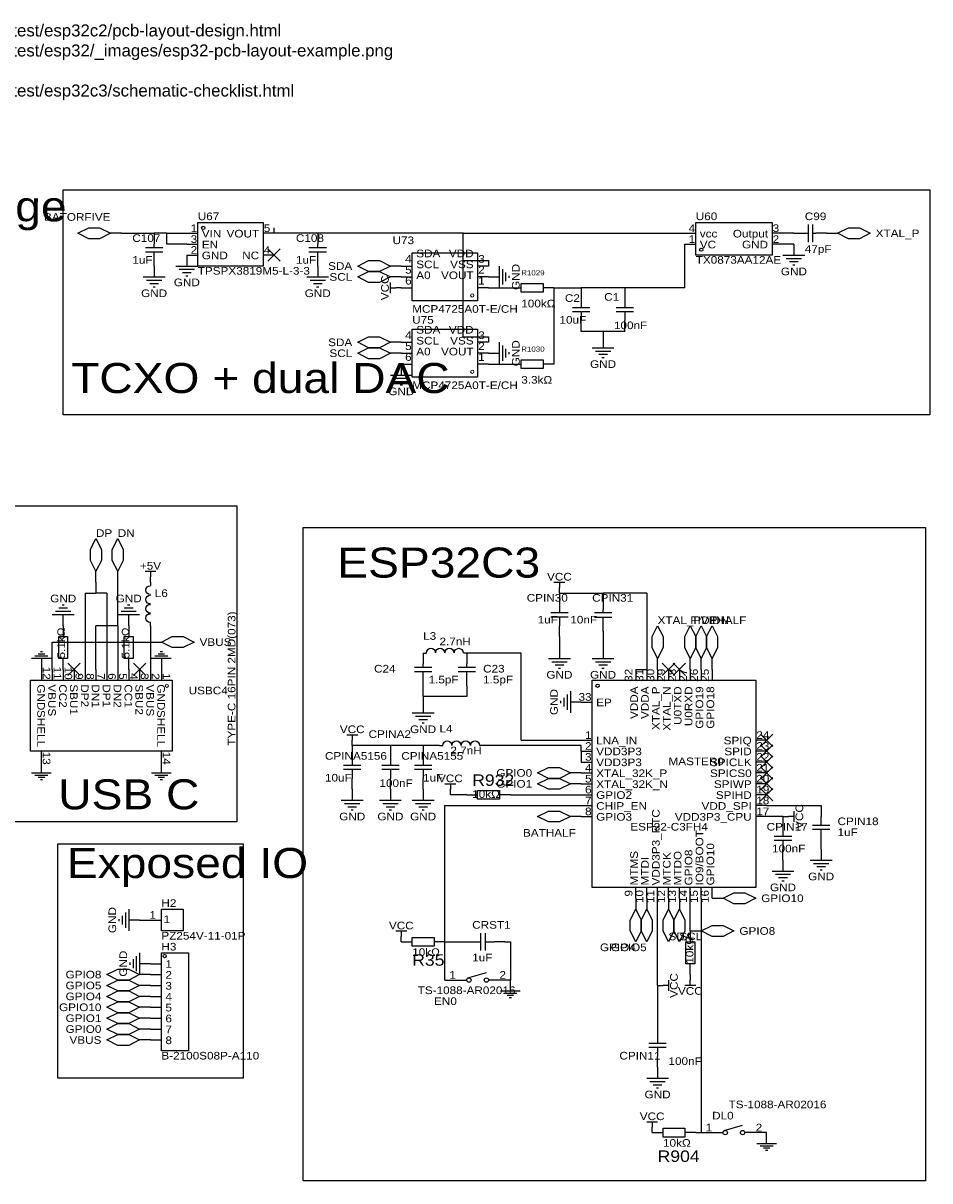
# Model space of a CAD drawing. Header units: millimetres. Extents: x -1 to 339, y 25 to 323.
# Tile 2 of 2: x 128 to 339, y 54 to 323. Entities that reach past the tile are written whole.
import ezdxf
from ezdxf.enums import TextEntityAlignment as Align

# ---------------------------------------------------------------- set-up
doc = ezdxf.new("R2010")
doc.units = ezdxf.units.MM
doc.header["$MEASUREMENT"] = 0
doc.styles.get("Standard").update_dxf_attribs({"font": 'arial.ttf'})

msp = doc.modelspace()

# ---------------------------------------------------------------- linework, layer by layer
at = {"color": 1, "true_color": 0x000000}
for points in [[(137.16, 284.48), (339, 284.48), (339, 232), (137.16, 232)], [(119.19, 210.82), (177.61, 210.82), (177.61, 137.16), (119.19, 137.16)], [(193.04, 205.74), (338.02, 205.74), (338.02, 53.54), (193.04, 53.54)], [(135.89, 132.08), (179.07, 132.08), (179.07, 77.47), (135.89, 77.47)]]:
    msp.add_lwpolyline(points, close=True, dxfattribs=at)
at = {"color": 1, "true_color": 0xa00000}
for points in [[(148.17, 274.32), (145.63, 273.05), (143.09, 273.05), (140.55, 274.32), (143.09, 275.59), (145.63, 275.59)], [(168.49, 276.86), (183.73, 276.86), (183.73, 266.7), (168.49, 266.7)], [(284.48, 276.86), (302.26, 276.86), (302.26, 269.24), (284.48, 269.24)], [(317.5, 274.32), (320.04, 275.59), (322.58, 275.59), (325.12, 274.32), (322.58, 273.05), (320.04, 273.05)], [(213.36, 266.7), (210.82, 265.43), (208.28, 265.43), (205.74, 266.7), (208.28, 267.97), (210.82, 267.97)], [(233.68, 258.57), (218.44, 258.57), (218.44, 269.75), (233.68, 269.75)], [(213.36, 264.16), (210.82, 262.89), (208.28, 262.89), (205.74, 264.16), (208.28, 265.43), (210.82, 265.43)], [(243.84, 262.64), (248.92, 262.64), (248.92, 260.6), (243.84, 260.6)], [(233.68, 240.79), (218.44, 240.79), (218.44, 251.97), (233.68, 251.97)], [(213.36, 248.92), (210.82, 247.65), (208.28, 247.65), (205.74, 248.92), (208.28, 250.19), (210.82, 250.19)], [(213.36, 246.38), (210.82, 245.11), (208.28, 245.11), (205.74, 246.38), (208.28, 247.65), (210.82, 247.65)], [(243.84, 244.86), (248.92, 244.86), (248.92, 242.82), (243.84, 242.82)], [(144.78, 195.58), (143.51, 198.12), (143.51, 200.66), (144.78, 203.2), (146.05, 200.66), (146.05, 198.12)], [(149.86, 195.58), (148.59, 198.12), (148.59, 200.66), (149.86, 203.2), (151.13, 200.66), (151.13, 198.12)], [(275.59, 175.26), (274.32, 177.8), (274.32, 180.34), (275.59, 182.88), (276.86, 180.34), (276.86, 177.8)], [(283.21, 175.26), (281.94, 177.8), (281.94, 180.34), (283.21, 182.88), (284.48, 180.34), (284.48, 177.8)], [(285.75, 175.26), (284.48, 177.8), (284.48, 180.34), (285.75, 182.88), (287.02, 180.34), (287.02, 177.8)], [(288.29, 175.26), (287.02, 177.8), (287.02, 180.34), (288.29, 182.88), (289.56, 180.34), (289.56, 177.8)], [(138.18, 180.34), (138.18, 175.26), (136.14, 175.26), (136.14, 180.34)], [(153.42, 180.34), (153.42, 175.26), (151.38, 175.26), (151.38, 180.34)], [(160.02, 179.07), (162.56, 180.34), (165.1, 180.34), (167.64, 179.07), (165.1, 177.8), (162.56, 177.8)], [(162.56, 170.18), (162.56, 153.67), (129.54, 153.67), (129.54, 170.18)], [(260.35, 170.18), (298.45, 170.18), (298.45, 121.92), (260.35, 121.92)], [(255.27, 148.59), (252.73, 147.32), (250.19, 147.32), (247.65, 148.59), (250.19, 149.86), (252.73, 149.86)], [(255.27, 146.05), (252.73, 144.78), (250.19, 144.78), (247.65, 146.05), (250.19, 147.32), (252.73, 147.32)], [(233.68, 144.53), (238.76, 144.53), (238.76, 142.49), (233.68, 142.49)], [(255.27, 138.43), (252.73, 137.16), (250.19, 137.16), (247.65, 138.43), (250.19, 139.7), (252.73, 139.7)], [(290.83, 119.38), (293.37, 120.65), (295.91, 120.65), (298.45, 119.38), (295.91, 118.11), (293.37, 118.11)], [(160.02, 116.84), (165.1, 116.84), (165.1, 111.76), (160.02, 111.76)], [(270.51, 116.84), (271.78, 114.3), (271.78, 111.76), (270.51, 109.22), (269.24, 111.76), (269.24, 114.3)], [(273.05, 116.84), (274.32, 114.3), (274.32, 111.76), (273.05, 109.22), (271.78, 111.76), (271.78, 114.3)], [(278.13, 116.84), (279.4, 114.3), (279.4, 111.76), (278.13, 109.22), (276.86, 111.76), (276.86, 114.3)], [(280.67, 116.84), (281.94, 114.3), (281.94, 111.76), (280.67, 109.22), (279.4, 111.76), (279.4, 114.3)], [(285.75, 111.76), (288.29, 113.03), (290.83, 113.03), (293.37, 111.76), (290.83, 110.49), (288.29, 110.49)], [(218.44, 110.24), (223.52, 110.24), (223.52, 108.2), (218.44, 108.2)], [(282.19, 104.14), (282.19, 109.22), (284.23, 109.22), (284.23, 104.14)], [(160.02, 106.68), (166.37, 106.68), (166.37, 83.82), (160.02, 83.82)], [(154.94, 101.6), (152.4, 100.33), (149.86, 100.33), (147.32, 101.6), (149.86, 102.87), (152.4, 102.87)], [(154.94, 99.06), (152.4, 97.79), (149.86, 97.79), (147.32, 99.06), (149.86, 100.33), (152.4, 100.33)], [(154.94, 96.52), (152.4, 95.25), (149.86, 95.25), (147.32, 96.52), (149.86, 97.79), (152.4, 97.79)], [(154.94, 93.98), (152.4, 92.71), (149.86, 92.71), (147.32, 93.98), (149.86, 95.25), (152.4, 95.25)], [(154.94, 91.44), (152.4, 90.17), (149.86, 90.17), (147.32, 91.44), (149.86, 92.71), (152.4, 92.71)], [(154.94, 88.9), (152.4, 87.63), (149.86, 87.63), (147.32, 88.9), (149.86, 90.17), (152.4, 90.17)], [(154.94, 86.36), (152.4, 85.09), (149.86, 85.09), (147.32, 86.36), (149.86, 87.63), (152.4, 87.63)], [(276.86, 65.79), (281.94, 65.79), (281.94, 63.75), (276.86, 63.75)]]:
    msp.add_lwpolyline(points, close=True, dxfattribs=at)
at = {"color": 1, "true_color": 0x008800}
for points in [[(186.27, 274.32), (186.27, 275.59)], [(150.71, 274.32), (158.33, 274.32)], [(161.29, 274.32), (158.33, 274.32)], [(161.29, 271.78), (161.29, 274.32)], [(161.29, 274.32), (165.95, 274.32)], [(196.43, 274.32), (186.27, 274.32)], [(230.29, 274.32), (196.43, 274.32)], [(230.29, 274.32), (281.94, 274.32)], [(230.29, 267.97), (230.29, 274.32)], [(307.34, 274.32), (304.8, 274.32)], [(165.95, 271.78), (161.29, 271.78)], [(281.94, 261.62), (281.94, 271.78)], [(307.34, 271.78), (304.8, 271.78)], [(230.29, 267.97), (236.22, 267.97)], [(230.29, 250.19), (230.29, 267.97)], [(236.22, 267.97), (236.22, 266.7)], [(236.22, 261.62), (241.3, 261.62)], [(251.46, 261.62), (251.46, 243.84)], [(251.46, 261.62), (257.81, 261.62)], [(267.97, 261.62), (257.81, 261.62)], [(281.94, 261.62), (267.97, 261.62)], [(262.89, 251.46), (257.81, 251.46)], [(267.97, 251.46), (262.89, 251.46)], [(262.89, 251.46), (262.89, 250.19)], [(230.29, 250.19), (236.22, 250.19)], [(236.22, 250.19), (236.22, 248.92)], [(236.22, 243.84), (241.3, 243.84)], [(144.78, 193.04), (144.78, 190.5)], [(149.86, 182.88), (149.86, 193.04)], [(142.24, 190.5), (144.78, 190.5)], [(142.24, 190.5), (142.24, 172.72)], [(147.32, 190.5), (144.78, 190.5)], [(147.32, 190.5), (147.33, 172.72)], [(252.73, 190.5), (262.89, 190.5)], [(262.89, 190.5), (262.89, 189.23)], [(273.05, 190.5), (262.89, 190.5)], [(273.05, 190.5), (273.05, 172.72)], [(144.78, 172.72), (144.78, 182.88)], [(149.86, 182.88), (144.78, 182.88)], [(149.86, 182.88), (149.86, 172.72)], [(157.48, 182.88), (157.48, 179.07)], [(262.89, 181.61), (262.89, 177.8)], [(134.62, 179.07), (157.48, 179.07)], [(134.62, 172.72), (134.62, 179.07)], [(157.48, 179.07), (157.48, 172.72)], [(252.73, 180.34), (252.73, 177.8)], [(243.84, 176.53), (231.14, 176.53)], [(243.84, 156.21), (243.84, 176.53)], [(270.51, 172.72), (273.05, 172.72)], [(220.98, 166.37), (220.98, 168.91)], [(231.14, 168.91), (231.14, 166.37)], [(231.14, 166.37), (220.98, 166.37)], [(220.98, 166.37), (220.98, 165.1)], [(213.36, 154.94), (204.47, 154.94)], [(220.98, 154.94), (213.36, 154.94)], [(224.79, 154.94), (220.98, 154.94)], [(257.81, 154.94), (234.95, 154.94)], [(243.84, 156.21), (257.81, 156.21)], [(257.81, 153.67), (257.81, 154.94)], [(257.81, 153.67), (257.81, 151.13)], [(231.14, 143.51), (227.33, 143.51)], [(241.3, 143.51), (257.81, 143.51)], [(226.06, 140.97), (257.81, 140.97)], [(226.06, 109.22), (226.06, 140.97)], [(300.99, 140.97), (313.69, 140.97)], [(304.8, 138.43), (300.99, 138.43)], [(275.59, 99.06), (275.59, 119.38)], [(283.21, 111.76), (283.21, 119.38)], [(285.75, 119.38), (285.75, 64.77)], [(226.06, 100.33), (226.06, 109.22)], [(226.06, 109.22), (229.87, 109.22)], [(240.03, 109.22), (241.3, 109.22)], [(241.3, 109.22), (241.3, 100.33)], [(275.59, 99.06), (275.59, 90.17)], [(284.48, 64.77), (285.75, 64.77)]]:
    msp.add_lwpolyline(points, dxfattribs=at)
at = {"color": 1, "true_color": 0xa00000}
for points in [[(310.64, 276.35), (310.64, 272.29)], [(311.66, 276.35), (311.66, 272.29)], [(309.88, 274.32), (310.64, 274.32)], [(311.66, 274.32), (312.42, 274.32)], [(156.3, 271.02), (160.36, 271.02)], [(156.3, 270), (160.36, 270)], [(158.33, 271.02), (158.33, 271.78)], [(158.33, 269.24), (158.33, 270)], [(194.4, 271.02), (198.46, 271.02)], [(194.4, 270), (198.46, 270)], [(196.43, 271.02), (196.43, 271.78)], [(196.43, 269.24), (196.43, 270)], [(304.8, 269.24), (309.88, 269.24)], [(305.56, 268.48), (309.12, 268.48)], [(306.32, 267.72), (308.36, 267.72)], [(163.41, 266.7), (168.49, 266.7)], [(164.17, 265.94), (167.73, 265.94)], [(164.93, 265.18), (166.97, 265.18)], [(165.7, 264.41), (166.2, 264.41)], [(238.76, 261.62), (238.76, 266.7)], [(239.52, 262.38), (239.52, 265.94)], [(240.28, 263.14), (240.28, 265.18)], [(241.05, 263.91), (241.05, 264.41)], [(307.09, 266.95), (307.59, 266.95)], [(155.79, 264.16), (160.87, 264.16)], [(156.55, 263.4), (160.11, 263.4)], [(157.31, 262.64), (159.35, 262.64)], [(158.08, 261.87), (158.58, 261.87)], [(193.89, 264.16), (198.97, 264.16)], [(194.65, 263.4), (198.21, 263.4)], [(195.41, 262.64), (197.45, 262.64)], [(196.18, 261.87), (196.68, 261.87)], [(213.36, 260.35), (213.36, 262.89)], [(213.36, 261.62), (214.63, 261.62)], [(257.81, 259.08), (257.81, 257.05)], [(267.97, 259.08), (267.97, 257.05)], [(255.78, 257.05), (259.84, 257.05)], [(265.94, 257.05), (270, 257.05)], [(259.84, 256.03), (255.78, 256.03)], [(257.81, 256.03), (257.81, 254)], [(270, 256.03), (265.94, 256.03)], [(267.97, 256.03), (267.97, 254)], [(238.76, 243.84), (238.76, 248.92)], [(239.52, 244.6), (239.52, 248.16)], [(240.28, 245.36), (240.28, 247.4)], [(241.05, 246.13), (241.05, 246.63)], [(260.35, 247.65), (265.43, 247.65)], [(261.11, 246.89), (264.67, 246.89)], [(261.87, 246.13), (263.91, 246.13)], [(262.64, 245.36), (263.14, 245.36)], [(213.36, 241.3), (218.44, 241.3)], [(214.12, 240.54), (217.68, 240.54)], [(214.88, 239.78), (216.92, 239.78)], [(215.65, 239.01), (216.15, 239.01)], [(156.21, 195.58), (158.75, 195.58)], [(157.48, 195.58), (157.48, 194.31)], [(157.46, 190.17), (157.05, 190.22), (156.69, 190.44), (156.46, 190.78), (156.38, 191.18), (156.46, 191.58), (156.69, 191.92), (157.05, 192.14), (157.47, 192.19)], [(251.46, 193.04), (254, 193.04)], [(252.73, 193.04), (252.73, 191.77)], [(157.46, 187.98), (157.05, 188.03), (156.69, 188.25), (156.46, 188.59), (156.38, 188.99), (156.46, 189.39), (156.69, 189.73), (157.05, 189.95), (157.47, 190)], [(138.94, 186.18), (135.38, 186.18)], [(138.18, 186.94), (136.14, 186.94)], [(137.41, 187.71), (136.91, 187.71)], [(154.18, 186.18), (150.62, 186.18)], [(153.42, 186.94), (151.38, 186.94)], [(152.65, 187.71), (152.15, 187.71)], [(157.46, 185.83), (157.05, 185.88), (156.69, 186.1), (156.46, 186.44), (156.38, 186.84), (156.46, 187.24), (156.69, 187.58), (157.05, 187.8), (157.47, 187.85)], [(252.73, 187.96), (252.73, 185.93)], [(262.89, 185.93), (262.89, 186.69)], [(139.7, 185.42), (134.62, 185.42)], [(154.94, 185.42), (149.86, 185.42)], [(157.47, 183.67), (157.05, 183.72), (156.69, 183.94), (156.46, 184.28), (156.38, 184.68), (156.46, 185.09), (156.69, 185.43), (157.05, 185.64), (157.47, 185.69)], [(250.7, 185.93), (254.76, 185.93)], [(254.76, 184.91), (250.7, 184.91)], [(252.73, 184.91), (252.73, 182.88)], [(260.86, 185.93), (264.92, 185.93)], [(260.86, 184.91), (264.92, 184.91)], [(262.89, 184.15), (262.89, 184.91)], [(133.6, 175.77), (130.56, 175.77)], [(132.84, 176.28), (131.32, 176.28)], [(132.33, 176.78), (131.83, 176.78)], [(161.54, 175.77), (158.5, 175.77)], [(160.78, 176.28), (159.26, 176.28)], [(160.27, 176.78), (159.77, 176.78)], [(221.77, 176.55), (221.82, 176.96), (222.04, 177.32), (222.38, 177.56), (222.78, 177.64), (223.19, 177.55), (223.53, 177.32), (223.75, 176.96), (223.79, 176.54)], [(223.93, 176.55), (223.97, 176.96), (224.19, 177.32), (224.53, 177.56), (224.94, 177.64), (225.34, 177.56), (225.68, 177.32), (225.9, 176.96), (225.95, 176.55)], [(226.08, 176.55), (226.13, 176.96), (226.34, 177.32), (226.69, 177.56), (227.09, 177.64), (227.49, 177.56), (227.83, 177.32), (228.05, 176.96), (228.1, 176.55)], [(228.27, 176.55), (228.32, 176.96), (228.54, 177.31), (228.88, 177.54), (229.28, 177.62), (229.68, 177.54), (230.02, 177.31), (230.24, 176.96), (230.29, 176.54)], [(134.37, 175.26), (129.79, 175.26)], [(132.08, 175.26), (132.08, 172.72)], [(162.31, 175.26), (157.73, 175.26)], [(160.02, 175.26), (160.02, 172.72)], [(218.95, 173.23), (223.01, 173.23)], [(220.98, 173.23), (220.98, 173.99)], [(229.11, 173.23), (233.17, 173.23)], [(231.14, 173.23), (231.14, 173.99)], [(250.19, 175.26), (255.27, 175.26)], [(250.95, 174.5), (254.51, 174.5)], [(251.71, 173.74), (253.75, 173.74)], [(252.48, 172.97), (252.98, 172.97)], [(260.35, 175.26), (265.43, 175.26)], [(261.11, 174.5), (264.67, 174.5)], [(261.87, 173.74), (263.91, 173.74)], [(262.64, 172.97), (263.14, 172.97)], [(218.95, 172.21), (223.01, 172.21)], [(220.98, 171.45), (220.98, 172.21)], [(229.11, 172.21), (233.17, 172.21)], [(231.14, 171.45), (231.14, 172.21)], [(255.27, 167.64), (255.27, 162.56)], [(252.98, 165.35), (252.98, 164.85)], [(253.75, 166.12), (253.75, 164.08)], [(254.51, 166.88), (254.51, 163.32)], [(218.44, 162.56), (223.52, 162.56)], [(219.2, 161.8), (222.76, 161.8)], [(219.96, 161.04), (222, 161.04)], [(220.73, 160.27), (221.23, 160.27)], [(203.2, 157.48), (205.74, 157.48)], [(204.47, 157.48), (204.47, 156.21)], [(225.58, 154.96), (225.63, 155.37), (225.85, 155.73), (226.19, 155.97), (226.59, 156.05), (227, 155.96), (227.34, 155.73), (227.56, 155.37), (227.6, 154.95)], [(227.74, 154.96), (227.78, 155.37), (228, 155.73), (228.34, 155.97), (228.75, 156.05), (229.15, 155.97), (229.49, 155.73), (229.71, 155.37), (229.76, 154.96)], [(229.89, 154.96), (229.94, 155.37), (230.15, 155.73), (230.5, 155.97), (230.9, 156.05), (231.3, 155.97), (231.64, 155.73), (231.86, 155.37), (231.91, 154.96)], [(232.08, 154.96), (232.13, 155.37), (232.35, 155.72), (232.69, 155.95), (233.09, 156.03), (233.49, 155.95), (233.83, 155.72), (234.05, 155.37), (234.1, 154.95)], [(132.08, 148.59), (132.08, 151.13)], [(160.02, 148.59), (160.02, 151.13)], [(204.47, 152.4), (204.47, 150.37)], [(213.36, 152.4), (213.36, 150.37)], [(220.98, 152.4), (220.98, 150.37)], [(129.79, 148.59), (134.37, 148.59)], [(157.73, 148.59), (162.31, 148.59)], [(202.44, 150.37), (206.5, 150.37)], [(206.5, 149.35), (202.44, 149.35)], [(204.47, 149.35), (204.47, 147.32)], [(211.33, 150.37), (215.39, 150.37)], [(215.39, 149.35), (211.33, 149.35)], [(213.36, 149.35), (213.36, 147.32)], [(218.95, 150.37), (223.01, 150.37)], [(223.01, 149.35), (218.95, 149.35)], [(220.98, 149.35), (220.98, 147.32)], [(130.56, 148.08), (133.6, 148.08)], [(131.32, 147.57), (132.84, 147.57)], [(131.83, 147.07), (132.33, 147.07)], [(158.5, 148.08), (161.54, 148.08)], [(159.26, 147.57), (160.78, 147.57)], [(159.77, 147.07), (160.27, 147.07)], [(226.06, 146.05), (228.6, 146.05)], [(227.33, 146.05), (227.33, 144.78)], [(201.93, 142.24), (207.01, 142.24)], [(202.69, 141.48), (206.25, 141.48)], [(203.45, 140.72), (205.49, 140.72)], [(210.82, 142.24), (215.9, 142.24)], [(211.58, 141.48), (215.14, 141.48)], [(212.34, 140.72), (214.38, 140.72)], [(218.44, 142.24), (223.52, 142.24)], [(219.2, 141.48), (222.76, 141.48)], [(219.96, 140.72), (222, 140.72)], [(204.22, 139.95), (204.72, 139.95)], [(213.11, 139.95), (213.61, 139.95)], [(220.73, 139.95), (221.23, 139.95)], [(307.34, 138.43), (306.07, 138.43)], [(307.34, 139.7), (307.34, 137.16)], [(313.69, 136.4), (313.69, 138.43)], [(304.8, 135.89), (304.8, 133.86)], [(311.66, 136.4), (315.72, 136.4)], [(315.72, 135.38), (311.66, 135.38)], [(313.69, 133.35), (313.69, 135.38)], [(302.77, 133.86), (306.83, 133.86)], [(306.83, 132.84), (302.77, 132.84)], [(304.8, 132.84), (304.8, 130.81)], [(311.15, 128.27), (316.23, 128.27)], [(311.91, 127.51), (315.47, 127.51)], [(302.26, 125.73), (307.34, 125.73)], [(303.02, 124.97), (306.58, 124.97)], [(303.78, 124.21), (305.82, 124.21)], [(312.67, 126.75), (314.71, 126.75)], [(313.44, 125.98), (313.94, 125.98)], [(304.55, 123.44), (305.05, 123.44)], [(151.64, 116.08), (151.64, 112.52)], [(152.4, 116.84), (152.4, 111.76)], [(150.11, 114.55), (150.11, 114.05)], [(150.88, 115.32), (150.88, 113.28)], [(214.63, 111.76), (217.17, 111.76)], [(215.9, 111.76), (215.9, 110.49)], [(234.44, 107.19), (234.44, 111.25)], [(235.46, 111.25), (235.46, 107.19)], [(232.41, 109.22), (234.44, 109.22)], [(235.46, 109.22), (237.49, 109.22)], [(154.18, 105.92), (154.18, 102.36)], [(154.94, 106.68), (154.94, 101.6)], [(152.65, 104.39), (152.65, 103.89)], [(153.42, 105.16), (153.42, 103.12)], [(228.6, 100.33), (231.14, 100.33)], [(231.39, 100.84), (235.71, 102.11)], [(238.76, 100.33), (236.22, 100.33)], [(241.3, 97.79), (241.3, 100.33)], [(278.13, 100.33), (278.13, 97.79)], [(283.21, 99.06), (283.21, 100.33)], [(239.01, 97.79), (243.59, 97.79)], [(239.78, 97.28), (242.82, 97.28)], [(278.13, 99.06), (276.86, 99.06)], [(284.48, 99.06), (281.94, 99.06)], [(240.54, 96.77), (242.06, 96.77)], [(241.05, 96.27), (241.55, 96.27)], [(275.59, 87.63), (275.59, 85.6)], [(273.56, 85.6), (277.62, 85.6)], [(277.62, 84.58), (273.56, 84.58)], [(275.59, 84.58), (275.59, 82.55)], [(273.05, 77.47), (278.13, 77.47)], [(273.81, 76.71), (277.37, 76.71)], [(274.57, 75.95), (276.61, 75.95)], [(275.34, 75.18), (275.84, 75.18)], [(273.05, 67.31), (275.59, 67.31)], [(274.32, 67.31), (274.32, 66.04)], [(288.29, 64.77), (290.83, 64.77)], [(291.08, 65.28), (295.4, 66.55)], [(298.45, 64.77), (295.91, 64.77)], [(300.99, 62.23), (300.99, 64.77)], [(298.7, 62.23), (303.28, 62.23)], [(299.47, 61.72), (302.51, 61.72)], [(300.23, 61.21), (301.75, 61.21)], [(300.74, 60.71), (301.24, 60.71)]]:
    msp.add_lwpolyline(points, dxfattribs=at)
at = {"color": 1, "true_color": 0x880000}
for points in [[(150.71, 274.32), (148.17, 274.32)], [(158.33, 274.32), (158.33, 271.78)], [(165.95, 274.32), (168.49, 274.32)], [(186.27, 274.32), (183.73, 274.32)], [(196.43, 274.32), (196.43, 271.78)], [(281.94, 274.32), (284.48, 274.32)], [(304.8, 274.32), (302.26, 274.32)], [(307.34, 274.32), (309.88, 274.32)], [(314.96, 274.32), (312.42, 274.32)], [(314.96, 274.32), (317.5, 274.32)], [(165.95, 271.78), (168.49, 271.78)], [(281.94, 271.78), (284.48, 271.78)], [(304.8, 271.78), (302.26, 271.78)], [(307.34, 271.78), (307.34, 269.24)], [(158.33, 266.7), (158.33, 269.24)], [(165.95, 269.24), (168.49, 269.24)], [(165.95, 269.24), (165.95, 266.7)], [(186.27, 269.24), (183.73, 269.24)], [(196.43, 266.7), (196.43, 269.24)], [(158.33, 266.7), (158.33, 264.16)], [(196.43, 266.7), (196.43, 264.16)], [(215.9, 266.7), (213.36, 266.7)], [(215.9, 266.7), (218.44, 266.7)], [(236.22, 266.7), (233.68, 266.7)], [(215.9, 264.16), (213.36, 264.16)], [(215.9, 264.16), (218.44, 264.16)], [(236.22, 264.16), (233.68, 264.16)], [(236.22, 264.16), (238.76, 264.16)], [(215.9, 261.62), (214.63, 261.62)], [(215.9, 261.62), (218.44, 261.62)], [(236.22, 261.62), (233.68, 261.62)], [(241.3, 261.62), (243.84, 261.62)], [(251.46, 261.62), (248.92, 261.62)], [(257.81, 261.62), (257.81, 259.08)], [(267.97, 261.62), (267.97, 259.08)], [(257.81, 251.46), (257.81, 254)], [(267.97, 251.46), (267.97, 254)], [(215.9, 248.92), (213.36, 248.92)], [(215.9, 248.92), (218.44, 248.92)], [(236.22, 248.92), (233.68, 248.92)], [(262.89, 250.19), (262.89, 247.65)], [(215.9, 246.38), (213.36, 246.38)], [(215.9, 246.38), (218.44, 246.38)], [(236.22, 246.38), (233.68, 246.38)], [(236.22, 246.38), (238.76, 246.38)], [(215.9, 243.84), (218.44, 243.84)], [(215.9, 243.84), (215.9, 241.3)], [(236.22, 243.84), (233.68, 243.84)], [(241.3, 243.84), (243.84, 243.84)], [(251.46, 243.84), (248.92, 243.84)], [(144.78, 193.04), (144.78, 195.58)], [(149.86, 193.04), (149.86, 195.58)], [(157.48, 193.04), (157.48, 194.31)], [(157.48, 193.04), (157.48, 192.28)], [(252.73, 190.5), (252.73, 191.77)], [(252.73, 190.5), (252.73, 187.96)], [(262.89, 189.23), (262.89, 186.69)], [(137.16, 182.88), (137.16, 185.42)], [(152.4, 182.88), (152.4, 185.42)], [(157.48, 182.88), (157.48, 183.64)], [(262.89, 181.61), (262.89, 184.15)], [(137.16, 182.88), (137.16, 180.34)], [(152.4, 182.88), (152.4, 180.34)], [(252.73, 180.34), (252.73, 182.88)], [(157.48, 179.07), (160.02, 179.07)], [(220.98, 176.53), (220.98, 173.99)], [(220.98, 176.53), (221.74, 176.53)], [(231.14, 176.53), (230.38, 176.53)], [(231.14, 176.53), (231.14, 173.99)], [(252.73, 177.8), (252.73, 175.26)], [(262.89, 177.8), (262.89, 175.26)], [(132.08, 172.72), (132.08, 170.18)], [(134.62, 172.72), (134.62, 170.18)], [(137.16, 172.72), (137.16, 175.26)], [(137.16, 172.72), (137.16, 170.18)], [(139.7, 172.72), (139.7, 170.18)], [(142.24, 172.72), (142.24, 170.18)], [(144.78, 172.72), (144.78, 170.18)], [(147.32, 172.72), (147.32, 170.18)], [(149.86, 172.72), (149.86, 170.18)], [(152.4, 172.72), (152.4, 175.26)], [(152.4, 172.72), (152.4, 170.18)], [(154.94, 172.72), (154.94, 170.18)], [(157.48, 172.72), (157.48, 170.18)], [(160.02, 172.72), (160.02, 170.18)], [(270.51, 172.72), (270.51, 170.18)], [(273.05, 172.72), (273.05, 170.18)], [(275.59, 172.72), (275.59, 175.26)], [(275.59, 172.72), (275.59, 170.18)], [(278.13, 172.72), (278.13, 170.18)], [(280.67, 172.72), (280.67, 170.18)], [(283.21, 172.72), (283.21, 175.26)], [(283.21, 172.72), (283.21, 170.18)], [(285.75, 172.72), (285.75, 175.26)], [(285.75, 172.72), (285.75, 170.18)], [(288.29, 172.72), (288.29, 175.26)], [(288.29, 172.72), (288.29, 170.18)], [(220.98, 168.91), (220.98, 171.45)], [(231.14, 168.91), (231.14, 171.45)], [(220.98, 165.1), (220.98, 162.56)], [(257.81, 165.1), (255.27, 165.1)], [(257.81, 165.1), (260.35, 165.1)], [(204.47, 154.94), (204.47, 156.21)], [(204.47, 154.94), (204.47, 152.4)], [(213.36, 154.94), (213.36, 152.4)], [(220.98, 154.94), (220.98, 152.4)], [(224.79, 154.94), (225.55, 154.94)], [(234.95, 154.94), (234.19, 154.94)], [(257.81, 156.21), (260.35, 156.21)], [(300.99, 156.21), (298.45, 156.21)], [(132.08, 151.13), (132.08, 153.67)], [(160.02, 151.13), (160.02, 153.67)], [(257.81, 153.67), (260.35, 153.67)], [(257.81, 151.13), (260.35, 151.13)], [(300.99, 153.67), (298.45, 153.67)], [(300.99, 151.13), (298.45, 151.13)], [(257.81, 148.59), (255.27, 148.59)], [(257.81, 148.59), (260.35, 148.59)], [(300.99, 148.59), (298.45, 148.59)], [(204.47, 144.78), (204.47, 147.32)], [(213.36, 144.78), (213.36, 147.32)], [(220.98, 144.78), (220.98, 147.32)], [(257.81, 146.05), (255.27, 146.05)], [(257.81, 146.05), (260.35, 146.05)], [(300.99, 146.05), (298.45, 146.05)], [(204.47, 144.78), (204.47, 142.24)], [(213.36, 144.78), (213.36, 142.24)], [(220.98, 144.78), (220.98, 142.24)], [(227.33, 143.51), (227.33, 144.78)], [(231.14, 143.51), (233.68, 143.51)], [(241.3, 143.51), (238.76, 143.51)], [(257.81, 143.51), (260.35, 143.51)], [(300.99, 143.51), (298.45, 143.51)], [(257.81, 140.97), (260.35, 140.97)], [(300.99, 140.97), (298.45, 140.97)], [(313.69, 140.97), (313.69, 138.43)], [(257.81, 138.43), (255.27, 138.43)], [(257.81, 138.43), (260.35, 138.43)], [(300.99, 138.43), (298.45, 138.43)], [(304.8, 138.43), (304.8, 135.89)], [(304.8, 138.43), (306.07, 138.43)], [(313.69, 130.81), (313.69, 133.35)], [(304.8, 128.27), (304.8, 130.81)], [(313.69, 130.81), (313.69, 128.27)], [(304.8, 128.27), (304.8, 125.73)], [(270.51, 119.38), (270.51, 121.92)], [(273.05, 119.38), (273.05, 121.92)], [(275.59, 119.38), (275.59, 121.92)], [(278.13, 119.38), (278.13, 121.92)], [(280.67, 119.38), (280.67, 121.92)], [(283.21, 119.38), (283.21, 121.92)], [(285.75, 119.38), (285.75, 121.92)], [(288.29, 119.38), (288.29, 121.92)], [(270.51, 119.38), (270.51, 116.84)], [(273.05, 119.38), (273.05, 116.84)], [(278.13, 119.38), (278.13, 116.84)], [(280.67, 119.38), (280.67, 116.84)], [(288.29, 119.38), (290.83, 119.38)], [(154.94, 114.3), (152.4, 114.3)], [(154.94, 114.3), (160.02, 114.3)], [(283.21, 111.76), (283.21, 109.22)], [(283.21, 111.76), (285.75, 111.76)], [(215.9, 109.22), (215.9, 110.49)], [(215.9, 109.22), (218.44, 109.22)], [(226.06, 109.22), (223.52, 109.22)], [(229.87, 109.22), (232.41, 109.22)], [(240.03, 109.22), (237.49, 109.22)], [(157.48, 104.14), (154.94, 104.14)], [(157.48, 104.14), (160.02, 104.14)], [(283.21, 101.6), (283.21, 104.14)], [(157.48, 101.6), (154.94, 101.6)], [(157.48, 101.6), (160.02, 101.6)], [(226.06, 100.33), (228.6, 100.33)], [(241.3, 100.33), (238.76, 100.33)], [(283.21, 101.6), (283.21, 100.33)], [(157.48, 99.06), (154.94, 99.06)], [(157.48, 99.06), (160.02, 99.06)], [(275.59, 99.06), (276.86, 99.06)], [(157.48, 96.52), (154.94, 96.52)], [(157.48, 96.52), (160.02, 96.52)], [(157.48, 93.98), (154.94, 93.98)], [(157.48, 93.98), (160.02, 93.98)], [(157.48, 91.44), (154.94, 91.44)], [(157.48, 91.44), (160.02, 91.44)], [(275.59, 90.17), (275.59, 87.63)], [(157.48, 88.9), (154.94, 88.9)], [(157.48, 86.36), (154.94, 86.36)], [(157.48, 88.9), (160.02, 88.9)], [(157.48, 86.36), (160.02, 86.36)], [(275.59, 80.01), (275.59, 82.55)], [(275.59, 80.01), (275.59, 77.47)], [(274.32, 64.77), (274.32, 66.04)], [(274.32, 64.77), (276.86, 64.77)], [(284.48, 64.77), (281.94, 64.77)], [(285.75, 64.77), (288.29, 64.77)], [(300.99, 64.77), (298.45, 64.77)]]:
    msp.add_lwpolyline(points, dxfattribs=at)
at = {"color": 1, "true_color": 0x999999}
for points in [[(187.71, 270.68), (184.83, 267.8)], [(184.83, 270.68), (187.71, 267.8)], [(141.14, 174.16), (138.26, 171.28)], [(138.26, 174.16), (141.14, 171.28)], [(156.38, 174.16), (153.5, 171.28)], [(153.5, 174.16), (156.38, 171.28)], [(279.57, 174.16), (276.69, 171.28)], [(276.69, 174.16), (279.57, 171.28)], [(282.11, 174.16), (279.23, 171.28)], [(279.23, 174.16), (282.11, 171.28)], [(302.43, 157.65), (299.55, 154.77)], [(299.55, 157.65), (302.43, 154.77)], [(302.43, 155.11), (299.55, 152.23)], [(299.55, 155.11), (302.43, 152.23)], [(302.43, 152.57), (299.55, 149.69)], [(299.55, 152.57), (302.43, 149.69)], [(302.43, 150.03), (299.55, 147.15)], [(299.55, 150.03), (302.43, 147.15)], [(302.43, 147.49), (299.55, 144.61)], [(299.55, 147.49), (302.43, 144.61)], [(302.43, 144.95), (299.55, 142.07)], [(299.55, 144.95), (302.43, 142.07)]]:
    msp.add_lwpolyline(points, dxfattribs=at)
at = {"color": 1, "lineweight": 0, "true_color": 0xa00000}
for centre in [(232.41, 259.84), (232.41, 259.84), (232.41, 242.06), (232.41, 242.06), (161.29, 168.91)]:
    msp.add_circle(centre, 0.381, dxfattribs=at)
at = {"true_color": 0x000000}
for centre, major_axis in [((169.76, 275.59), (0, 0.381)), ((285.75, 270.51), (0, 0.381)), ((261.62, 168.91), (0, 0.381)), ((160.78, 105.92), (0, 0.381)), ((231.65, 100.33), (0, 0.508)), ((235.71, 100.33), (0, 0.508)), ((291.34, 64.77), (0, 0.508)), ((295.4, 64.77), (0, 0.508))]:
    msp.add_ellipse(centre, major_axis=major_axis, ratio=1, dxfattribs=at)

# ---------------------------------------------------------------- texts
at = {"color": 1, "true_color": 0x000000, "width": 1.1}
for s, height, p in [('Battery charge', 7, (68, 275)), ('VIN', 1.778, (169.43, 272.82)), ('5', 1.78, (183.86, 274.09)), ('3', 1.78, (302.39, 274.09)), ('EN', 1.778, (169.43, 270.28)), ('VC', 1.778, (285.42, 270.28)), ('vcc', 1.778, (285.42, 272.82)), ('2', 1.78, (302.39, 271.55)), ('GND', 1.778, (169.43, 267.74)), ('4', 1.78, (183.86, 269.01)), ('SDA', 1.778, (219.38, 268.2)), ('SCL', 1.778, (219.38, 265.66)), ('3', 1.78, (233.81, 266.93)), ('A0', 1.778, (219.38, 263.12)), ('2', 1.78, (233.81, 264.39)), ('1', 1.78, (233.81, 261.85)), ('SDA', 1.778, (219.38, 250.42)), ('3', 1.78, (233.81, 249.15)), ('SCL', 1.778, (219.38, 247.88)), ('2', 1.78, (233.81, 246.61)), ('A0', 1.778, (219.38, 245.34)), ('1', 1.78, (233.81, 244.07)), ('TCXO + dual DAC', 7, (139, 235)), ('ESP32C3', 7, (201, 192)), ('EP', 1.778, (261.29, 163.6)), ('LNA_IN', 1.778, (261.29, 154.71)), ('24', 1.778, (298.58, 155.98)), ('VDD3P3', 1.778, (261.29, 152.17)), ('23', 1.778, (298.58, 153.44)), ('VDD3P3', 1.778, (261.29, 149.63)), ('22', 1.778, (298.58, 150.9)), ('XTAL_32K_P', 1.778, (261.29, 147.09)), ('21', 1.778, (298.58, 148.36)), ('USB C', 7, (136, 138)), ('XTAL_32K_N', 1.778, (261.29, 144.55)), ('20', 1.778, (298.58, 145.82)), ('GPIO2', 1.778, (261.29, 142.01)), ('19', 1.778, (298.58, 143.28)), ('18', 1.778, (298.58, 140.74)), ('CHIP_EN', 1.778, (261.29, 139.47)), ('17', 1.778, (298.58, 138.2)), ('GPIO3', 1.778, (261.29, 136.93)), ('Exposed IO', 7, (138, 122)), ('1', 1.78, (160.53, 113.05)), ('1', 1.78, (160.96, 102.64)), ('3', 1.78, (160.96, 97.56)), ('2', 1.78, (160.96, 100.1)), ('2', 1.78, (238.76, 100.1)), ('4', 1.78, (160.96, 95.02)), ('5', 1.78, (160.96, 92.48)), ('6', 1.78, (160.96, 89.94)), ('7', 1.78, (160.96, 87.4)), ('8', 1.78, (160.96, 84.86)), ('2', 1.78, (298.45, 64.54))]:
    msp.add_text(s, height=height, dxfattribs=at).set_placement(p, align=Align.BOTTOM_LEFT)
at = {"color": 1, "true_color": 0x000080, "width": 1.1}
for s, p in [('BATORFIVE', (148.17, 278.13)), ('SDA', (204.47, 266.7)), ('SCL', (204.47, 264.16)), ('SDA', (204.47, 248.92)), ('SCL', (204.47, 246.38)), ('GPIO0', (246.38, 148.59)), ('GPIO1', (246.38, 146.05)), ('BATHALF', (256.54, 134.62)), ('GPIO4', (270.51, 107.95)), ('GPIO5', (273.05, 107.95)), ('GPIO8', (146.05, 101.6)), ('GPIO5', (146.05, 99.06)), ('GPIO4', (146.05, 96.52)), ('GPIO10', (146.05, 93.98)), ('GPIO1', (146.05, 91.44)), ('GPIO0', (146.05, 88.9)), ('VBUS', (146.05, 86.36))]:
    msp.add_text(s, height=1.778, dxfattribs=at).set_placement(p, align=Align.MIDDLE_RIGHT)
for s, height, p in [('U67', 1.778, (168.49, 276.86)), ('U60', 1.778, (284.48, 276.86)), ('C99', 1.778, (309.88, 276.86)), ('C107', 1.778, (153.25, 271.78)), ('C108', 1.778, (191.35, 271.78)), ('R1029', 1.2, (243.84, 264.16)), ('C2', 1.778, (254, 257.81)), ('C1', 1.778, (263.16, 258.08)), ('R1030', 1.2, (243.84, 246.38)), ('L6', 1.778, (158.48, 189.04)), ('CPIN30', 1.778, (245.11, 187.96)), ('CPIN31', 1.778, (260.35, 187.96)), ('L3', 1.778, (220.98, 179.07)), ('C24', 1.778, (209.55, 171.45)), ('C23', 1.778, (234.95, 171.45)), ('USBC4', 1.778, (166.37, 166.37)), ('L4', 1.778, (224.79, 157.48)), ('CPINA2', 1.778, (208.28, 156.21)), ('CPINA5156', 1.778, (198.12, 151.13)), ('CPINA5155', 1.778, (215.9, 151.13)), ('MASTER0', 1.778, (278.13, 149.86)), ('R932', 2.667, (232.41, 144.78)), ('CPIN18', 1.778, (317.5, 135.89)), ('CPIN17', 1.778, (300.99, 134.62)), ('H2', 1.778, (160.02, 116.84)), ('CRST1', 1.778, (232.41, 111.76)), ('H3', 1.778, (160.02, 106.68)), ('R35', 2.667, (218.44, 102.87)), ('EN0', 1.778, (223.52, 93.98)), ('CPIN11', 1.778, (266.7, 81.28)), ('DL0', 1.778, (288.29, 67.31)), ('R904', 2.667, (275.59, 57.15))]:
    msp.add_text(s, height=height, dxfattribs=at).set_placement(p, align=Align.BOTTOM_LEFT)
at = {"color": 1, "true_color": 0x000000, "width": 1.1}
for s, height, p in [('1', 1.78, (168.36, 274.09)), ('VOUT', 1.778, (182.79, 272.82)), ('4', 1.78, (284.35, 274.09)), ('Output', 1.778, (301.32, 272.82)), ('3', 1.78, (168.36, 271.55)), ('1', 1.78, (284.35, 271.55)), ('GND', 1.778, (301.32, 270.28)), ('2', 1.78, (168.36, 269.01)), ('NC', 1.778, (182.79, 267.74)), ('VDD', 1.778, (232.74, 268.2)), ('4', 1.78, (218.31, 266.93)), ('VSS', 1.778, (232.74, 265.66)), ('5', 1.78, (218.31, 264.39)), ('VOUT', 1.778, (232.74, 263.12)), ('6', 1.78, (218.31, 261.85)), ('4', 1.78, (218.31, 249.15)), ('VDD', 1.778, (232.74, 250.42)), ('5', 1.78, (218.31, 246.61)), ('VSS', 1.778, (232.74, 247.88)), ('6', 1.78, (218.31, 244.07)), ('VOUT', 1.778, (232.74, 245.34)), ('33', 1.778, (260.22, 164.87)), ('1', 1.78, (260.22, 155.98)), ('SPIQ', 1.778, (297.51, 154.71)), ('2', 1.78, (260.22, 153.44)), ('SPID', 1.778, (297.51, 152.17)), ('3', 1.78, (260.22, 150.9)), ('SPICLK', 1.778, (297.51, 149.63)), ('4', 1.78, (260.22, 148.36)), ('SPICS0', 1.778, (297.51, 147.09)), ('5', 1.78, (260.22, 145.82)), ('SPIWP', 1.778, (297.51, 144.55)), ('7', 1.78, (260.22, 140.74)), ('6', 1.78, (260.22, 143.28)), ('SPIHD', 1.778, (297.51, 142.01)), ('8', 1.78, (260.22, 138.2)), ('VDD_SPI', 1.778, (297.51, 139.47)), ('VDD3P3_CPU', 1.778, (297.51, 136.93)), ('1', 1.78, (158.75, 114.07)), ('1', 1.78, (228.6, 100.1)), ('1', 1.78, (288.29, 64.54))]:
    msp.add_text(s, height=height, dxfattribs=at).set_placement(p, align=Align.BOTTOM_RIGHT)
at = {"color": 1, "true_color": 0x000080, "width": 1.1}
for s, p in [('XTAL_P', (326.39, 274.32)), ('DP', (144.78, 204.47)), ('DN', (149.86, 204.47)), ('XTAL_P', (275.59, 184.15)), ('FIVEHALF', (283.21, 184.15)), ('DP', (285.75, 184.15)), ('DN', (288.29, 184.15)), ('VBUS', (168.91, 179.07)), ('GPIO10', (299.72, 119.38)), ('SDA', (278.13, 110.49)), ('SCL', (280.67, 110.49)), ('GPIO8', (294.64, 111.76))]:
    msp.add_text(s, height=1.778, dxfattribs=at).set_placement(p, align=Align.MIDDLE_LEFT)
at = {"color": 1, "true_color": 0x0000ff, "width": 1.1}
for s, p in [('U73', (213.86, 271.27)), ('47pF', (309.88, 269.24)), ('1uF', (153.25, 266.7)), ('1uF', (191.35, 266.7)), ('TX0873AA12AE', (284.48, 266.7)), ('TPSPX3819M5-L-3-3', (168.49, 264.16)), ('100kΩ', (243.84, 256.54)), ('MCP4725A0T-E/CH', (218.44, 255.27)), ('U75', (218.44, 252.73)), ('10uF', (252.73, 252.73)), ('100nF', (265.43, 251.46)), ('3.3kΩ', (243.84, 238.76)), ('MCP4725A0T-E/CH', (218.44, 237.49)), ('1uF', (247.65, 182.88)), ('10nF', (255.27, 182.88)), ('2.7nH', (224.79, 177.8)), ('1.5pF', (222.25, 168.91)), ('1.5pF', (234.95, 168.91)), ('2.7nH', (227.33, 152.4)), ('10uF', (198.12, 146.05)), ('1uF', (220.98, 146.05)), ('100nF', (210.82, 144.78)), ('10kΩ', (232.41, 142.24)), ('ESP32-C3FH4', (269.24, 134.62)), ('1uF', (317.5, 133.35)), ('100nF', (302.26, 129.54)), ('PZ254V-11-01P', (160.02, 109.22)), ('10kΩ', (218.44, 105.41)), ('1uF', (232.41, 104.14)), ('TS-1088-AR02016', (219.71, 96.52)), ('B-2100S08P-A110', (160.02, 81.28)), ('100nF', (278.13, 80.01)), ('TS-1088-AR02016', (292.13, 69.92)), ('10kΩ', (276.86, 60.96))]:
    msp.add_text(s, height=1.778, dxfattribs=at).set_placement(p, align=Align.BOTTOM_LEFT)
at = {"color": 1, "true_color": 0x000080, "width": 1.1}
for s, p in [('GND', (242.57, 264.16)), ('VCC', (212.09, 261.62)), ('GND', (242.57, 246.38)), ('GND', (251.46, 165.1)), ('VCC', (308.61, 138.43)), ('GND', (148.59, 114.3)), ('GND', (151.13, 104.14)), ('VCC', (279.4, 99.06))]:
    msp.add_text(s, height=1.778, rotation=90, dxfattribs=at).set_placement(p, align=Align.MIDDLE_CENTER)
for s, p in [('GND', (307.34, 265.43)), ('GND', (165.95, 262.89)), ('GND', (158.33, 260.35)), ('GND', (196.43, 260.35)), ('GND', (262.89, 243.84)), ('GND', (215.9, 237.49)), ('+5V', (157.48, 196.85)), ('VCC', (252.73, 194.31)), ('GND', (137.16, 189.23)), ('GND', (152.4, 189.23)), ('GND', (252.73, 171.45)), ('GND', (262.89, 171.45)), ('VCC', (204.47, 158.75)), ('GND', (220.98, 158.75)), ('VCC', (227.33, 147.32)), ('GND', (204.47, 138.43)), ('GND', (213.36, 138.43)), ('GND', (220.98, 138.43)), ('GND', (313.69, 124.46)), ('GND', (304.8, 121.92)), ('VCC', (215.9, 113.03)), ('VCC', (283.21, 97.79)), ('GND', (275.59, 73.66)), ('VCC', (274.32, 68.58))]:
    msp.add_text(s, height=1.778, dxfattribs=at).set_placement(p, align=Align.MIDDLE_CENTER)
at = {"color": 1, "true_color": 0x0000ff, "width": 1.1}
for s, p in [('TYPE-C 16PIN 2MD(073)', (177.8, 154.94)), ('5.1kΩ', (138.11, 175.26)), ('5.1kΩ', (153.11, 175.26)), ('10kΩ', (284.48, 104.14))]:
    msp.add_text(s, height=1.778, rotation=90, dxfattribs=at).set_placement(p, align=Align.BOTTOM_LEFT)
at = {"color": 1, "true_color": 0x000000, "width": 1.1}
for s, height, rotation, p in [('12', 1.778, 270, (131.85, 170.31)), ('11', 1.778, 270, (134.39, 170.31)), ('10', 1.778, 270, (136.93, 170.31)), ('9', 1.78, 270, (139.47, 170.31)), ('8', 1.78, 270, (142.01, 170.31)), ('7', 1.78, 270, (144.55, 170.31)), ('6', 1.78, 270, (147.09, 170.31)), ('5', 1.78, 270, (149.63, 170.31)), ('4', 1.78, 270, (152.17, 170.31)), ('3', 1.78, 270, (154.71, 170.31)), ('2', 1.78, 270, (157.25, 170.31)), ('1', 1.78, 270, (159.79, 170.31)), ('VDDA', 1.778, 90, (271.53, 168.75)), ('VDDA', 1.778, 90, (274.07, 168.75)), ('XTAL_P', 1.778, 90, (276.61, 168.75)), ('XTAL_N', 1.778, 90, (279.15, 168.75)), ('U0TXD', 1.778, 90, (281.69, 168.75)), ('U0RXD', 1.778, 90, (284.23, 168.75)), ('GPIO19', 1.778, 90, (286.77, 168.75)), ('GPIO18', 1.778, 90, (289.31, 168.75)), ('SHELL', 1.778, 270, (130.58, 154.61)), ('SHELL', 1.778, 270, (158.52, 154.61)), ('9', 1.78, 90, (270.26, 121.31)), ('10', 1.778, 90, (272.8, 121.31)), ('11', 1.778, 90, (275.34, 121.31)), ('12', 1.778, 90, (277.88, 121.31)), ('13', 1.778, 90, (280.42, 121.31)), ('14', 1.778, 90, (282.96, 121.31)), ('15', 1.778, 90, (285.5, 121.31)), ('16', 1.778, 90, (288.04, 121.31))]:
    msp.add_text(s, height=height, rotation=rotation, dxfattribs=at).set_placement(p, align=Align.BOTTOM_RIGHT)
for s, rotation, p in [('32', 90, (270.26, 169.82)), ('30', 90, (275.34, 169.82)), ('28', 90, (280.42, 169.82)), ('27', 90, (282.96, 169.82)), ('26', 90, (285.5, 169.82)), ('25', 90, (288.04, 169.82)), ('31', 90, (272.8, 169.82)), ('29', 90, (277.88, 169.82)), ('GND', 270, (130.58, 169.24)), ('VBUS', 270, (133.12, 169.24)), ('CC2', 270, (135.66, 169.24)), ('SBU1', 270, (138.2, 169.24)), ('DP2', 270, (140.74, 169.24)), ('DN1', 270, (143.28, 169.24)), ('DP1', 270, (145.82, 169.24)), ('DN2', 270, (148.36, 169.24)), ('CC1', 270, (150.9, 169.24)), ('SBU2', 270, (153.44, 169.24)), ('VBUS', 270, (155.98, 169.24)), ('GND', 270, (158.52, 169.24)), ('13', 270, (131.85, 153.54)), ('14', 270, (159.79, 153.54)), ('VDD3P3_RTC', 90, (276.61, 122.37)), ('IO9/BOOT', 90, (286.77, 122.37)), ('MTMS', 90, (271.53, 122.37)), ('MTCK', 90, (279.15, 122.37)), ('MTDO', 90, (281.69, 122.37)), ('GPIO8', 90, (284.23, 122.37)), ('GPIO10', 90, (289.31, 122.37)), ('MTDI', 90, (274.07, 122.37))]:
    msp.add_text(s, height=1.778, rotation=rotation, dxfattribs=at).set_placement(p, align=Align.BOTTOM_LEFT)
at = {"insert": (-1, 323), "char_height": 2.8, "width": 1.1, "attachment_point": 1}
msp.add_mtext('https://docs.espressif.com/projects/esp-hardware-design-guidelines/en/latest/esp32c2/pcb-layout-design.html\\Phttps://docs.espressif.com/projects/esp-hardware-design-guidelines/en/latest/esp32/_images/esp32-pcb-layout-example.png\\Phttps://documentation.espressif.com/esp32-c3_datasheet_en.pdf\\Phttps://docs.espressif.com/projects/esp-hardware-design-guidelines/en/latest/esp32c3/schematic-checklist.html\\Phttps://documentation.espressif.com/esp32-c3-mini-1_datasheet_en.pdf', dxfattribs=at)

doc.saveas('drawing.dxf')
